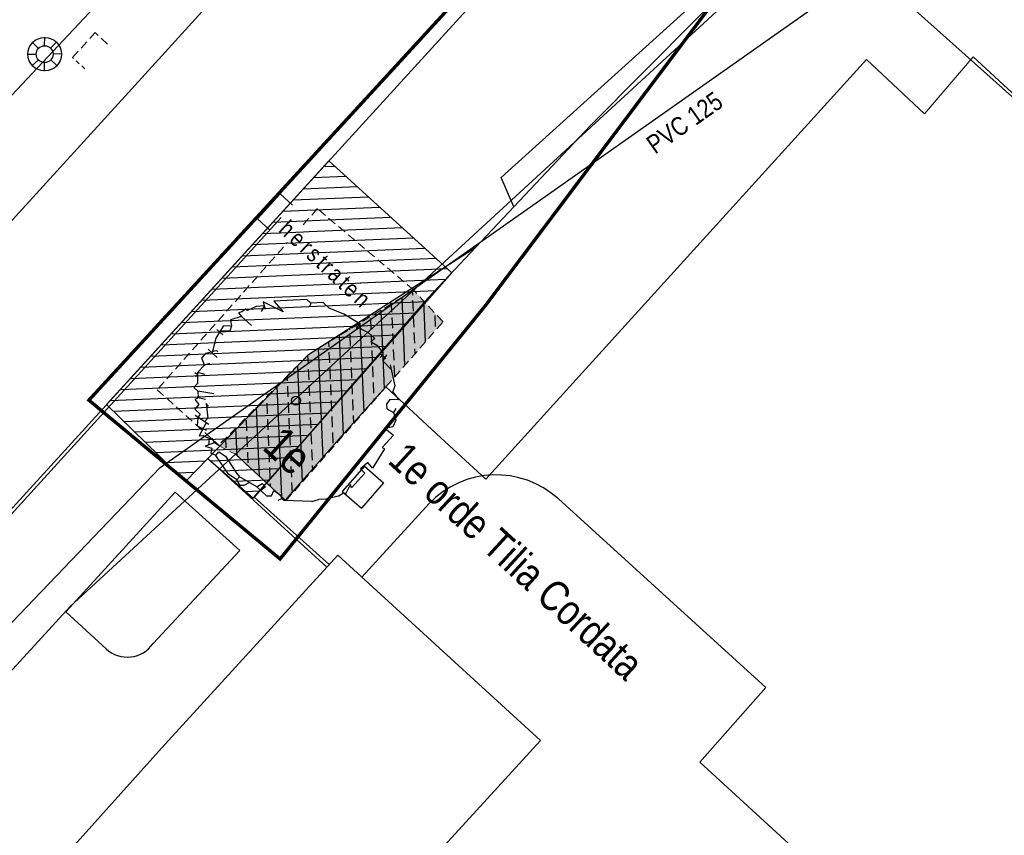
# Model space of a CAD drawing. Header units: metres. Extents: x 111546 to 149831, y 498798 to 507863.
# Tile 160 of 256: x 111821 to 111850, y 501584 to 501608. Entities that reach past the tile are written whole.
import ezdxf
from ezdxf.enums import TextEntityAlignment as Align

# ---------------------------------------------------------------- set-up
doc = ezdxf.new("R2010")
doc.units = ezdxf.units.M
doc.linetypes.add('DASHED', pattern=[19.05, 12.7, -6.35])
for name, color, linetype in [('0-bs-polderpijl', 3, 'Continuous'), ('0-werkgrens', 210, 'FENCELINE1'), ('1-ontgraven teelaarde tbv grondverbetering bomen', 153, 'Continuous'), ('2-bs-Streng persleiding', 252, 'RI-PERS'), ('2-bs-Streng persleiding diameter', 2, 'Continuous'), ('3-bs-straatkolk', 252, 'Continuous'), ('3-bs-trottoirkolk', 252, 'Continuous'), ('3-nw-herstraten1', 7, 'Continuous'), ('4-nw-boom tekst', 7, 'Continuous'), ('B01_HOOFDGEBOUW', 1, 'Continuous'), ('Q21_LICHTMAST', 252, 'Continuous'), ('T02_RASTER', 252, 'Continuous'), ('V02_KNTOPENVERH', 252, 'Continuous'), ('V03_KNTTEGELPAD', 252, 'Continuous')]:
    doc.layers.add(name, color=color, linetype=linetype)
for name, color, linetype, lineweight in [('0-kadastrale percelen', 253, 'AI-KADASTRAAL', 9), ('3-nw-text-20', 7, 'Continuous', 15), ('4-nw materiaalscheiding-groen', 210, 'DASHED', 13), ('4-nw-bomengrond', 7, 'Continuous', 5), ('4-nw-bomenzand', 7, 'Continuous', 5), ('4-nw-boom 1e grootte', 7, 'Continuous', 35)]:
    doc.layers.add(name, color=color, linetype=linetype, lineweight=lineweight)
doc.styles.get("Standard").update_dxf_attribs({"font": 'isocp-ie.shx'})
doc.styles.add('Zaanstad', font='ARIALN.TTF')
doc.styles.add('Zaanstad 1-250 2.0mm', font='ARIALN.TTF', dxfattribs={"height": 0.5})
doc.linetypes.add('AI-KADASTRAAL', pattern='A,5.5,-2,["K",Standard,S=1.8,R=0,X=0,Y=-0.9],-2,5.5,-2,[5,NLCS.SHX,S=0.75,R=0,X=0,Y=0],-2', length=19)
doc.linetypes.add('FENCELINE1', pattern='A,6.35,-2.54,[133,ltypeshp.shx,S=2.54,R=0,X=-2.54,Y=0],-2.54,25.4', length=36.83)
doc.linetypes.add('RI-PERS', pattern='A,7,-2,["P",Standard,S=1.8,R=0,X=-0.5,Y=-0.9],-2,7,-2,[102,NLCS.SHX,S=1,R=180,X=0,Y=0],-2', length=22)

# ---------------------------------------------------------------- blocks, each defined once
blk = doc.blocks.new('Q21')
at = {"color": 0, "linetype": 'ByBlock', "lineweight": -2}
for p, q in [((-0.181, 0.172), (-0.363, 0.343)), ((-0.003, 0.25), (0.001, 0.5)), ((0.173, 0.18), (0.351, 0.353)), ((0.25, 0.008), (0.5, 0.015)), ((-0.25, -0.008), (-0.5, -0.015)), ((-0.186, -0.167), (-0.365, -0.341)), ((-0.01, -0.25), (-0.014, -0.5)), ((0.183, -0.171), (0.357, -0.336))]:
    blk.add_line(p, q, dxfattribs=at)
for radius in [0.498, 0.25]:
    blk.add_circle((0, 0), radius, dxfattribs=at)
blk = doc.blocks.new('KOLK_L')
at = {"linetype": 'Continuous'}
for p, q in [((-0.487, 0.108), (-0.378, 0.596)), ((-0.378, 0.596), (0.596, 0.378)), ((0.486, -0.108), (0.596, 0.378))]:
    blk.add_line(p, q, dxfattribs=at)
blk = doc.blocks.new('KOLK_M')
at = {"color": 0}
for p, q in [((-0.404, 0.475), (-0.569, -0.255)), ((0.569, 0.255), (-0.404, 0.475)), ((0.569, 0.255), (0.404, -0.475)), ((0.404, -0.475), (-0.569, -0.255))]:
    blk.add_line(p, q, dxfattribs=at)
blk = doc.blocks.new('KOLK_R')
at = {"color": 0, "linetype": 'DASHED', "ltscale": 0.02}
for points in [[(-0.486, 0.11), (-0.598, -0.376)], [(0.376, -0.598), (-0.598, -0.376)]]:
    blk.add_lwpolyline(points, dxfattribs=at)
at = {"color": 0, "linetype": 'DASHED', "ltscale": 0.01}
blk.add_lwpolyline([(0.486, -0.11), (0.376, -0.598)], dxfattribs=at)
blk = doc.blocks.new('4-boom 1e grootte')
at = {"lineweight": 30}
for p, q in [((-0.141, 2.96), (-0.69, 2.85)), ((-0.141, 2.96), (-0.141, 2.791)), ((-0.082, 2.854), (0.229, 2.932)), ((0.229, 2.932), (0.476, 2.932)), ((0.476, 2.932), (0.462, 2.786)), ((-1.376, 2.685), (-1.623, 2.424)), ((-1.129, 2.685), (-1.376, 2.685)), ((-0.69, 2.85), (-1.129, 2.685)), ((-0.141, 2.791), (-0.082, 2.854)), ((0.462, 2.786), (0.543, 2.812)), ((0.543, 2.812), (0.654, 2.836)), ((0.654, 2.836), (0.929, 2.795)), ((0.984, 2.726), (0.874, 2.685)), ((0.929, 2.795), (0.984, 2.726)), ((0.984, 2.726), (0.97, 2.63)), ((0.984, 2.726), (1.121, 2.713)), ((1.061, 2.816), (1.101, 2.616)), ((1.34, 2.671), (1.862, 2.301)), ((-1.788, 2.424), (-2.474, 1.725)), ((-1.623, 2.424), (-1.788, 2.424)), ((-1.623, 2.424), (-1.582, 2.315)), ((1.101, 2.616), (1.459, 2.587)), ((1.862, 2.301), (1.944, 2.109)), ((1.944, 2.109), (1.944, 2.136)), ((1.944, 2.136), (1.944, 2.109)), ((1.944, 2.136), (2.232, 2.081)), ((2.232, 2.081), (2.027, 1.903)), ((2.027, 1.903), (2.054, 1.738)), ((2.342, 1.834), (2.37, 1.697)), ((-2.063, 1.681), (-2.694, 1.505)), ((-2.694, 1.505), (-2.502, 1.382)), ((-2.474, 1.725), (-2.063, 1.681)), ((2.054, 1.738), (2.15, 1.642)), ((2.15, 1.642), (2.37, 1.697)), ((2.37, 1.697), (2.575, 1.574)), ((2.575, 1.574), (2.644, 1.368)), ((-2.749, 1.258), (-2.858, 0.997)), ((-2.584, 1.437), (-2.749, 1.258)), ((-2.584, 1.437), (-2.543, 1.244)), ((2.644, 1.368), (2.507, 1.183)), ((2.507, 1.183), (2.822, 1.203)), ((2.822, 1.203), (2.822, 0.709)), ((-2.927, 0.984), (-2.955, 0.851)), ((-2.858, 0.997), (-2.927, 0.984)), ((-2.872, 0.75), (-3.05, 0.449)), ((-2.955, 0.851), (-3.009, 0.764)), ((-3.009, 0.764), (-2.872, 0.75)), ((-2.474, 0.75), (-2.872, 0.75)), ((2.822, 0.709), (2.905, 0.723)), ((2.905, 0.723), (3.028, 0.064)), ((-2.9, 0.339), (-3.078, 0.16)), ((-3.05, 0.449), (-2.9, 0.339)), ((-2.9, 0.339), (-2.831, 0.188)), ((-3.078, 0.16), (-2.996, -0.238)), ((-2.831, 0.188), (-3.045, 0.001)), ((2.809, 0.092), (2.781, -0.196)), ((3.028, 0.064), (2.809, 0.092)), ((-3.147, -0.032), (-2.913, -0.032)), ((-2.996, -0.238), (-2.79, -0.635)), ((2.781, -0.196), (2.96, -0.196)), ((2.96, -0.196), (2.96, -0.786)), ((-2.721, -0.498), (-2.804, -0.608)), ((-2.68, -0.498), (-2.721, -0.498)), ((-2.941, -0.635), (-2.584, -0.635)), ((-2.817, -0.635), (-2.913, -0.786)), ((-2.913, -0.786), (-2.913, -0.965)), ((2.96, -1.033), (2.877, -0.732)), ((2.96, -0.786), (2.877, -0.732)), ((-2.913, -0.965), (-2.707, -1.061)), ((-2.625, -0.924), (-2.707, -1.061)), ((-2.707, -1.061), (-2.707, -1.363)), ((2.836, -1.239), (2.891, -1.061)), ((2.96, -1.033), (2.891, -1.061)), ((-2.653, -1.404), (-2.762, -1.418)), ((-2.502, -1.253), (-2.707, -1.363)), ((-2.707, -1.363), (-2.474, -1.61)), ((-2.653, -1.404), (-2.666, -1.5)), ((2.836, -1.239), (2.63, -1.555)), ((-2.488, -1.761), (-2.488, -1.595)), ((-1.925, -1.5), (-2.323, -1.761)), ((2.37, -1.884), (2.479, -1.706)), ((2.63, -1.555), (2.479, -1.706)), ((-2.323, -1.761), (-2.488, -1.761)), ((-2.323, -1.761), (-2.186, -1.898)), ((-2.186, -1.898), (-2.227, -2.008)), ((-2.227, -2.008), (-2.035, -2.035)), ((-1.994, -1.788), (-2.186, -1.898)), ((-2.035, -2.035), (-2.035, -2.213)), ((-1.788, -1.884), (-1.898, -1.857)), ((-1.898, -1.857), (-1.569, -2.145)), ((2.37, -1.884), (1.752, -2.419)), ((-2.035, -2.213), (-1.816, -2.213)), ((-1.418, -2.268), (-1.898, -2.351)), ((-1.816, -2.213), (-1.802, -2.337)), ((-1.569, -2.145), (-1.569, -2.294)), ((-1.513, -2.285), (-1.404, -2.707)), ((-1.802, -2.337), (-1.651, -2.529)), ((-1.651, -2.529), (-1.363, -2.447)), ((-1.404, -2.707), (-1.322, -2.625)), ((-1.322, -2.625), (-1.198, -2.584)), ((-1.129, -2.57), (-1.198, -2.584)), ((-1.061, -2.515), (-1.129, -2.57)), ((-1.129, -2.57), (-1.014, -2.729)), ((-1.075, -2.502), (-1.061, -2.515)), ((-1.061, -2.515), (-0.924, -2.557)), ((-0.924, -2.557), (-1.061, -2.817)), ((-0.786, -2.529), (-0.924, -2.557)), ((-0.649, -2.666), (-0.416, -2.625)), ((-0.416, -2.625), (0.16, -2.776)), ((0.874, -2.666), (0.929, -2.488)), ((0.929, -2.488), (1.066, -2.488)), ((1.066, -2.488), (1.039, -2.666)), ((1.272, -2.666), (1.382, -2.57)), ((1.327, -2.406), (1.56, -2.364)), ((1.382, -2.57), (1.327, -2.406)), ((1.56, -2.364), (1.656, -2.433)), ((1.656, -2.433), (1.615, -2.543)), ((1.752, -2.419), (1.656, -2.433)), ((-1.061, -2.817), (-0.88, -2.728)), ((-0.88, -2.728), (-0.8, -2.858)), ((-0.649, -2.804), (-0.8, -2.858)), ((-0.649, -2.804), (-0.649, -2.666)), ((0.009, -2.954), (-0.649, -2.804)), ((0.298, -2.913), (0.009, -2.954)), ((0.16, -2.776), (0.298, -2.79)), ((0.874, -2.666), (0.298, -2.79)), ((0.298, -2.79), (0.298, -2.913)), ((0.49, -2.968), (0.298, -2.913)), ((0.572, -2.9), (0.49, -2.968)), ((0.628, -2.719), (0.572, -2.9)), ((0.874, -2.666), (1.272, -2.666))]:
    blk.add_line(p, q, dxfattribs=at)
blk.add_circle((0, 0), 0.134, dxfattribs=at)
at = {"layer": '4-nw materiaalscheiding-groen', "color": 7, "style": 'Zaanstad'}
blk.add_text(' 1e', height=1, dxfattribs=at).set_placement((-0.122, -1.744))
at = {"layer": '4-nw-boom tekst', "style": 'Zaanstad'}
blk.add_attdef('BOOMSOORT', text='', height=0.9, dxfattribs=at).set_placement((2.842, 1.834), align=Align.BOTTOM_LEFT)

msp = doc.modelspace()

# ---------------------------------------------------------------- hatches: boundary and pattern name
at = {"layer": '1-ontgraven teelaarde tbv grondverbetering bomen', "ltscale": 10}
h = msp.add_hatch(dxfattribs=at)
h.set_pattern_fill('ANSI33', color=256, scale=0.1, angle=90)
h.set_pattern_definition([(92.41437, (111779.7938, 501456.31576), (-0.6344363, -0.0267502), []), (92.41437, (111780.0976, 501456.64635), (-0.6344363, -0.0267502), [0.3175, -0.15875])])
h.paths.add_polyline_path([(111826.7755, 501595.4985), (111827.276, 501595.236), (111828.7719, 501593.8599), (111831.733, 501597.232), (111833.425, 501599.1588), (111832.5566, 501600.1013), (111829.436, 501598.19)])
at = {"layer": '4-nw-bomengrond', "lineweight": 9, "ltscale": 0.06}
h = msp.add_hatch(dxfattribs=at)
h.set_pattern_fill('AGR-BOMENGROND', color=256, scale=0.03, angle=-114.73202, pattern_type=2)
h.set_pattern_definition([(220.855897, (111986.853194, 501942.7389), (0.04906191, -0.056726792), [0, -0.0866025]), (220.855897, (111986.83626, 501942.77383), (0.032621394, -0.17010537), [0.0200964, -0.1531086]), (250.855897, (111986.82106, 501942.76069), (0.032621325, -0.170105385), [0.0200964, -0.2799036]), (280.855897, (111986.81447, 501942.7417), (0.16362627, -0.05680173), [0.0200964, -0.1531086]), (310.855897, (111986.81826, 501942.72197), (0.163626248, -0.056801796), [0.0200964, -0.2799036]), (340.855897, (111986.8314, 501942.70677), (0.131004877, 0.11330364), [0.0200964, -0.1531086]), (10.855897, (111986.85039, 501942.70018), (0.131004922, 0.11330359), [0.0200964, -0.2799036]), (40.855897, (111986.87013, 501942.70396), (-0.032621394, 0.17010537), [0.0200964, -0.1531086]), (70.855897, (111986.885325, 501942.71711), (-0.032621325, 0.170105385), [0.0200964, -0.2799036]), (100.855897, (111986.89192, 501942.73609), (-0.16362627, 0.05680173), [0.0200964, -0.1531086]), (130.855897, (111986.88813, 501942.75583), (-0.163626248, 0.056801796), [0.0200964, -0.2799036]), (160.855897, (111986.87498, 501942.77103), (-0.131004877, -0.11330364), [0.0200964, -0.1531086]), (190.855897, (111986.856, 501942.77762), (-0.131004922, -0.11330359), [0.0200964, -0.2799036])])
h.paths.add_polyline_path([(111826.7755, 501595.4985), (111827.276, 501595.236), (111828.7719, 501593.8599), (111831.733, 501597.232), (111833.425, 501599.1588), (111832.5566, 501600.1013), (111829.436, 501598.19)])
at = {"layer": '4-nw-bomenzand', "lineweight": 5}
h = msp.add_hatch(dxfattribs=at)
h.set_pattern_fill('AGR-BOMENZAND', color=256, scale=0.05, angle=-114.73202, pattern_type=2)
h.set_pattern_definition([(220.855897, (111986.853194, 501942.7389), (0.03015298, -0.073080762), [0, -0.075]), (220.855897, (111986.8532, 501942.7389), (-0.015968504, -0.22039313), [0.078125, -0.234375]), (310.855897, (111986.7981, 501942.74289), (0.22039313, -0.015968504), [0.078125, -0.234375])])
h.paths.add_polyline_path([(111826.8158, 501595.4773), (111824.9753, 501597.1591), (111829.7049, 501602.517), (111832.5566, 501600.1013), (111829.436, 501598.19)])
edge = h.paths.add_edge_path()
edge.add_line((111832.5566, 501600.1013), (111829.7049, 501602.517))
edge.add_line((111829.7049, 501602.517), (111824.9753, 501597.1591))
edge.add_line((111824.9753, 501597.1591), (111826.8158, 501595.4773))

# ---------------------------------------------------------------- linework, layer by layer
at = {"layer": '0-bs-polderpijl', "color": 52, "linetype": 'Continuous'}
msp.add_lwpolyline([(111850.014, 501637.163), (111794.783, 501578.349), (111625.599, 501718.444), (111596.016, 501736.849), (111566.07, 501771.573), (111560.835, 501792.354)], dxfattribs=at)
at = {"layer": '0-kadastrale percelen', "ltscale": 0.25}
for points in [[(111872.381, 501591.505), (111867.515, 501595.902), (111856.74, 501604.82), (111846.6, 501613.04), (111827.276, 501595.236)], [(111872.381, 501591.505), (111868.09, 501592.663), (111863.195, 501594.08), (111858.293, 501598.584), (111853.585, 501602.91), (111849.131, 501607.018), (111847.686, 501605.323), (111845.97, 501606.941), (111837.272, 501597.344), (111834.69, 501594.501), (111833.365, 501595.72), (111831.733, 501597.232), (111830.418, 501595.77), (111828.749, 501593.881), (111827.276, 501595.236)], [(111827.276, 501595.236), (111822.378, 501590.724), (111815.249, 501582.942)]]:
    msp.add_lwpolyline(points, dxfattribs=at)
at = {"layer": '0-werkgrens', "ltscale": 0.1, "const_width": 0.1}
msp.add_lwpolyline([(111837.3128, 501612.5004), (111822.9331, 501596.8395), (111828.5968, 501592.1331), (111834.6841, 501599.6478), (111841.4974, 501608.7142)], dxfattribs=at)
at = {"layer": '2-bs-Streng persleiding', "ltscale": 0.2, "flags": 128}
msp.add_lwpolyline([(111791.91, 501578.337), (111793.619, 501580.618), (111802.148, 501573.432), (111804.842, 501573.731), (111825.042, 501594.842), (111850.33, 501612.658), (111872.59, 501636.572), (111873.637, 501639.117), (111899.895, 501667.194)], dxfattribs=at)
at = {"layer": '3-nw-herstraten1', "ltscale": 0.02}
msp.add_lwpolyline([(111833.6835, 501600.6179), (111830.0441, 501603.9351), (111823.4579, 501596.7094), (111825.8, 501594.4306), (111826.459, 501595.108), (111827.7999, 501593.9376)], close=True, dxfattribs=at)
at = {"layer": '4-nw materiaalscheiding-groen', "ltscale": 0.02}
msp.add_lwpolyline([(111832.5566, 501600.1013), (111829.7049, 501602.517), (111824.9544, 501597.1508), (111826.8158, 501595.4773)], dxfattribs=at)
msp.add_lwpolyline([(111826.7755, 501595.4985), (111827.276, 501595.236), (111828.7719, 501593.8599), (111831.733, 501597.232), (111833.425, 501599.1588), (111832.5566, 501600.1013), (111829.436, 501598.19), (111826.7755, 501595.4985)], close=True, dxfattribs=at)
at = {"layer": 'B01_HOOFDGEBOUW'}
msp.add_lwpolyline([(111852.406, 501545.851), (111845.897, 501551.819), (111844.677, 501550.495), (111841.984, 501552.976), (111839.355, 501550.094), (111827.959, 501560.515), (111826.652, 501559.074), (111814.961, 501569.771), (111820.261, 501575.564), (111821.693, 501574.254), (111822.873, 501575.544), (111820.617, 501577.619), (111824.403, 501581.734), (111822.418, 501583.554), (111825.084, 501586.529), (111830.309, 501592.247), (111836.314, 501586.755), (111833.466, 501583.641), (111842.064, 501575.878), (111839.803, 501573.374), (111845.533, 501568.112), (111844.304, 501566.773), (111848.854, 501562.595), (111852.813, 501566.889)], dxfattribs=at)
msp.add_lwpolyline([(111852.406, 501545.851), (111845.897, 501551.819), (111844.677, 501550.495), (111841.984, 501552.976), (111839.355, 501550.094), (111827.959, 501560.515), (111826.652, 501559.074), (111814.961, 501569.771), (111820.261, 501575.564), (111821.693, 501574.254), (111822.873, 501575.544), (111820.617, 501577.619), (111824.403, 501581.734), (111822.418, 501583.554), (111825.084, 501586.529), (111830.309, 501592.247), (111836.314, 501586.755), (111833.466, 501583.641), (111842.064, 501575.878), (111839.803, 501573.374), (111845.533, 501568.112), (111844.304, 501566.773), (111848.854, 501562.595), (111852.813, 501566.889)], dxfattribs=at)
at = {"layer": 'T02_RASTER', "ltscale": 0.25}
msp.add_line((111835.5259, 501602.5726), (111834.3962, 501601.3741), dxfattribs=at)
for points in [[(111863.6011, 501593.9494), (111844.1154, 501611.3546), (111837.7959, 501604.9811), (111835.5259, 501602.5726)], [(111834.3962, 501601.3741), (111832.9707, 501599.8616), (111827.8277, 501593.9695), (111830.0515, 501591.965)]]:
    msp.add_lwpolyline(points, dxfattribs=at)
at = {"layer": 'V02_KNTOPENVERH'}
msp.add_line((111814.68, 501586.912), (111828.63, 501602.252), dxfattribs=at)
for points in [[(111787.5074, 501565.6285), (111793.2544, 501572.0325), (111801.2384, 501580.8515), (111824.2064, 501606.0665), (111830.4214, 501612.9125), (111834.6524, 501617.5035), (111835.6236, 501618.58)], [(111839.8696, 501614.7146), (111817.386, 501590.048), (111806.544, 501578.074)]]:
    msp.add_lwpolyline(points, dxfattribs=at)
at = {"layer": 'V03_KNTTEGELPAD'}
for p, q in [((111835.5259, 501602.5726), (111835.151, 501603.44)), ((111826.459, 501595.108), (111829.9818, 501591.8889)), ((111827.401, 501592.385), (111825.488, 501594.11)), ((111833.012, 501593.778), (111831.018, 501591.598)), ((111824.833, 501589.624), (111827.401, 501592.385)), ((111822.246, 501590.565), (111823.446, 501589.469))]:
    msp.add_line(p, q, dxfattribs=at)
for points in [[(111835.151, 501603.44), (111845.36, 501612.676), (111847.095, 501612.694), (111852.9617, 501607.8629)], [(111826.459, 501595.108), (111829.436, 501598.19), (111834.3962, 501601.3741)], [(111825.488, 501594.11), (111822.246, 501590.565)], [(111846.981, 501580.659), (111841.034, 501586.11), (111842.987, 501588.324), (111836.849, 501593.915)]]:
    msp.add_lwpolyline(points, dxfattribs=at)
for centre, radius, start, end in [((111834.9977, 501591.8793), 2.7474, 47.72075, 136.28265), ((111824.0725, 501590.1489), 0.9246, 227.42887, 325.33313)]:
    msp.add_arc(centre, radius, start, end, dxfattribs=at)

# ---------------------------------------------------------------- block references
at = {"layer": '3-bs-straatkolk', "rotation": 61.8115075}
msp.add_blockref('KOLK_M', (111831.051, 501594.262), dxfattribs=at)
at = {"layer": '3-bs-trottoirkolk'}
for name, p, rotation in [('KOLK_R', (111823.1522, 501607.0273), 240.3101981), ('KOLK_L', (111828.63, 501602.252), 60.3013623)]:
    msp.add_blockref(name, p, dxfattribs=dict(at, rotation=rotation))
at = {"layer": '4-nw-boom 1e grootte'}
ref = msp.add_blockref('4-boom 1e grootte', (111829.0659, 501596.8284), dxfattribs=dict(at, rotation=317.4143730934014))
ref.add_attrib('BOOMSOORT', '1e orde Tilia Cordata', dxfattribs={"layer": '4-nw-boom tekst', "height": 0.9, "rotation": 317.41437, "style": 'Zaanstad'}).set_placement((111831.5698, 501594.8036), align=Align.BOTTOM_LEFT)
at = {"layer": 'Q21_LICHTMAST'}
msp.add_blockref('Q21', (111821.622, 501607.096), dxfattribs=at)

# ---------------------------------------------------------------- texts
at = {"layer": '2-bs-Streng persleiding diameter', "style": 'Zaanstad'}
msp.add_text('PVC 125', height=0.55, rotation=35.16561, dxfattribs=at).set_placement((111839.8017, 501603.9834), align=Align.BOTTOM_LEFT)

# ---------------------------------------------------------------- next in the draw order: texts
at = {"layer": '3-nw-text-20', "ltscale": 0.05, "insert": (111829.9661, 501600.8468), "char_height": 0.5, "attachment_point": 5, "rotation": 316.91135, "style": 'Zaanstad 1-250 2.0mm', "bg_fill": 3, "box_fill_scale": 1.1, "bg_fill_color": 256, "bg_fill_true_color": 13158600, "bg_fill_transparency": 0}
msp.add_mtext('\\A1;{\\T1.35;herstraten}', dxfattribs=at)

# ---------------------------------------------------------------- next in the draw order: hatches: boundary and pattern name
at = {"layer": '3-nw-herstraten1', "ltscale": 0.06, "transparency": 33554687}
h = msp.add_hatch(dxfattribs=at)
h.set_pattern_fill('ANSI31', color=256, scale=0.1)
h.set_pattern_definition([(2.41437, (111951.43064, 501860.89138), (-0.0133751, 0.31721815), [])])
h.paths.add_polyline_path([(111833.6835, 501600.6179), (111830.0441, 501603.9351), (111823.4579, 501596.7094), (111825.8, 501594.4306), (111826.459, 501595.108), (111827.7999, 501593.9376)])

doc.saveas('drawing.dxf')
